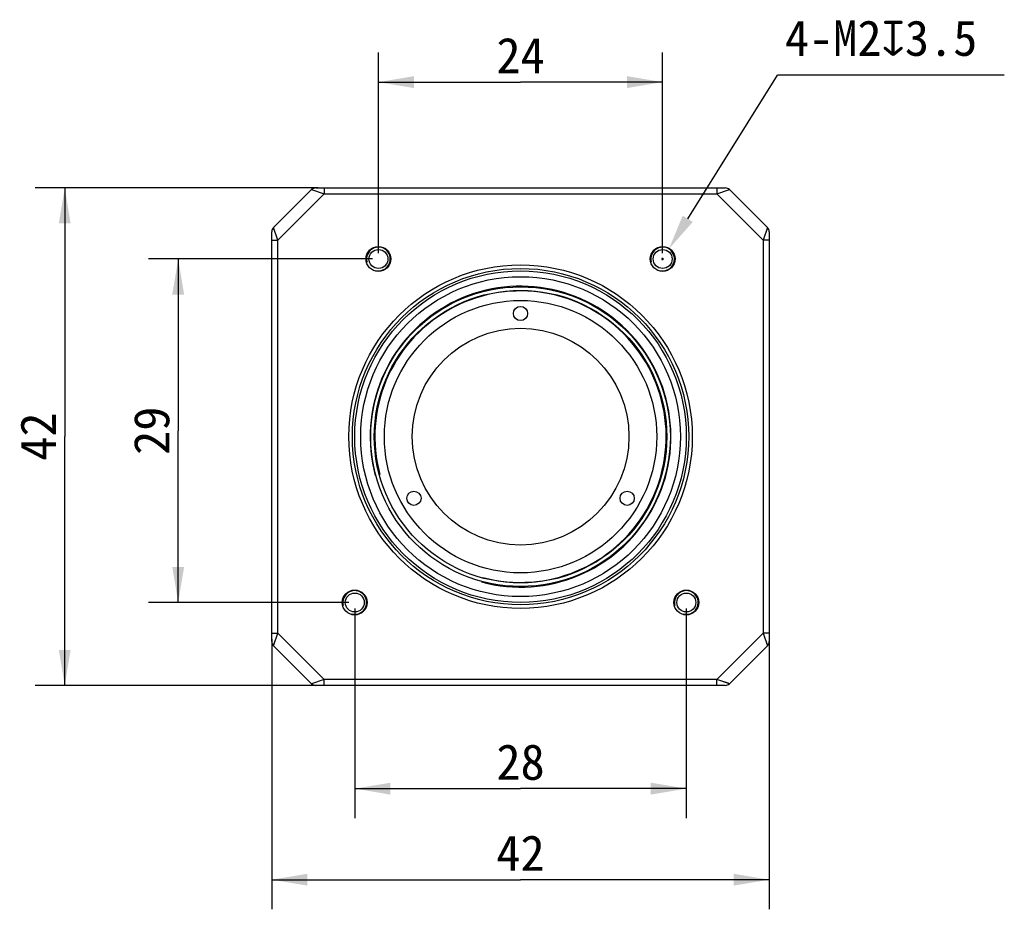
# Model space of a CAD drawing. Header units: millimetres. Extents: x 93 to 383, y 71 to 264.
# Tile 1 of 5: x 93 to 176, y 189 to 264. Entities that reach past the tile are written whole.
import ezdxf
from ezdxf.enums import TextEntityAlignment as Align

# ---------------------------------------------------------------- set-up
doc = ezdxf.new("R2010")
doc.units = ezdxf.units.MM
doc.header["$LTSCALE"] = 23.1
doc.header["$PDMODE"] = 3
doc.header["$PDSIZE"] = 8
doc.layers.get('0').update_dxf_attribs({"linetype": 'CONTINUOUS'})
doc.layers.get('Defpoints').update_dxf_attribs({"linetype": 'CONTINUOUS'})
doc.layers.add('00_COMPONENTS', color=7, linetype='CONTINUOUS')
doc.layers.add('51__DRAFT_DIMS', color=7, linetype='CONTINUOUS')
doc.styles.get("Standard").update_dxf_attribs({"font": 'simfang.ttf'})
doc.dimstyles.new('DIMSTYLE_1', dxfattribs={"dimtxt": 3, "dimasz": 3, "dimexe": 2.5, "dimexo": 0.5, "dimgap": 0.75, "dimtad": 1, "dimdsep": 46, "dimtxsty": 'STANDARD', "dimblk": '_FILLED', "dimblk1": '_FILLED', "dimblk2": '_FILLED', "dimcen": 0.09, "dimclrt": 7, "dimazin": 2, "dimtp": 0.3, "dimtm": 0.3, "dimtfac": 1, "dimtofl": 0, "dimtmove": 0, "dimatfit": 3, "dimldrblk": '_FILLED', "dimfxl": 1, "dimtolj": 1, "dimarcsym": 0})
doc.dimstyles.new('DIMSTYLE_2', dxfattribs={"dimtxt": 3, "dimasz": 3, "dimexe": 2.5, "dimexo": 0.5, "dimtad": 1, "dimdsep": 46, "dimtxsty": 'STANDARD', "dimblk": '_FILLED', "dimblk1": '_FILLED', "dimblk2": '_FILLED', "dimcen": 0.09, "dimclrt": 7, "dimazin": 2, "dimtp": 0.1, "dimtm": 0.1, "dimtfac": 1, "dimtofl": 0, "dimtmove": 0, "dimatfit": 1, "dimldrblk": '_FILLED', "dimfxl": 1, "dimtolj": 1, "dimarcsym": 0})
doc.dimstyles.new('DIMSTYLE_3', dxfattribs={"dimtxt": 3, "dimasz": 3, "dimexe": 2.5, "dimexo": 0.5, "dimgap": 0.75, "dimtad": 1, "dimdsep": 46, "dimtxsty": 'STANDARD', "dimblk": '_FILLED', "dimblk1": '_FILLED', "dimblk2": '_FILLED', "dimcen": 0.09, "dimclrt": 7, "dimazin": 2, "dimtp": 0.2, "dimtm": 0.2, "dimtfac": 1, "dimtofl": 0, "dimtmove": 0, "dimatfit": 3, "dimldrblk": '_FILLED', "dimfxl": 1, "dimtolj": 1, "dimarcsym": 0})

# ---------------------------------------------------------------- blocks, each defined once
blk = doc.blocks.new('_FILLED')
at = {"color": 0, "linetype": 'ByBlock'}
blk.add_solid([(0, 0), (-1, 0.167), (-1, -0.167)], dxfattribs=at)
blk = doc.blocks.new('*D2')
at = {"layer": '51__DRAFT_DIMS', "color": 7}
for p, q in [((114.242, 212.171), (114.242, 189.356)), ((156.242, 212.171), (156.242, 189.356)), ((114.242, 191.856), (135.242, 191.856)), ((156.242, 191.856), (135.242, 191.856))]:
    blk.add_line(p, q, dxfattribs=at)
at = {"layer": '51__DRAFT_DIMS', "color": 7, "xscale": 3, "yscale": 3, "zscale": 3, "rotation": 180}
blk.add_blockref('_FILLED', (114.242, 191.856), dxfattribs=at)
at = {"layer": '51__DRAFT_DIMS', "color": 7, "xscale": 3, "yscale": 3, "zscale": 3}
blk.add_blockref('_FILLED', (156.242, 191.856), dxfattribs=at)
at = {"layer": '51__DRAFT_DIMS', "color": 7}
blk.add_text('42', height=3, dxfattribs=at).set_placement((135.242, 192.606), align=Align.CENTER)
blk = doc.blocks.new('*D9')
at = {"layer": '51__DRAFT_DIMS', "color": 7}
for p, q in [((118.157, 250.257), (94.249, 250.257)), ((96.749, 250.257), (96.749, 229.257)), ((96.749, 208.257), (96.749, 229.257)), ((118.157, 208.257), (94.249, 208.257))]:
    blk.add_line(p, q, dxfattribs=at)
at = {"layer": '51__DRAFT_DIMS', "color": 7, "xscale": 3, "yscale": 3, "zscale": 3}
for p, rotation in [((96.749, 250.257), 90), ((96.749, 208.257), 270)]:
    blk.add_blockref('_FILLED', p, dxfattribs=dict(at, rotation=rotation))
at = {"layer": '51__DRAFT_DIMS', "color": 7}
blk.add_text('42', height=3, rotation=90, dxfattribs=at).set_placement((95.999, 229.257), align=Align.CENTER)
blk = doc.blocks.new('*D10')
at = {"layer": '51__DRAFT_DIMS', "color": 7}
for p, q in [((122.742, 244.257), (103.832, 244.257)), ((106.332, 244.257), (106.332, 229.757)), ((106.332, 215.257), (106.332, 229.757)), ((120.742, 215.257), (103.832, 215.257))]:
    blk.add_line(p, q, dxfattribs=at)
at = {"layer": '51__DRAFT_DIMS', "color": 7, "xscale": 3, "yscale": 3, "zscale": 3}
for p, rotation in [((106.332, 244.257), 90), ((106.332, 215.257), 270)]:
    blk.add_blockref('_FILLED', p, dxfattribs=dict(at, rotation=rotation))
at = {"layer": '51__DRAFT_DIMS', "color": 7}
blk.add_text('29', height=3, rotation=90, dxfattribs=at).set_placement((105.582, 229.757), align=Align.CENTER)
blk = doc.blocks.new('*D11')
at = {"layer": '51__DRAFT_DIMS', "color": 7}
for p, q in [((123.242, 244.757), (123.242, 261.689)), ((147.242, 244.757), (147.242, 261.689)), ((123.242, 259.189), (135.242, 259.189)), ((147.242, 259.189), (135.242, 259.189))]:
    blk.add_line(p, q, dxfattribs=at)
at = {"layer": '51__DRAFT_DIMS', "color": 7, "xscale": 3, "yscale": 3, "zscale": 3, "rotation": 180}
blk.add_blockref('_FILLED', (123.242, 259.189), dxfattribs=at)
at = {"layer": '51__DRAFT_DIMS', "color": 7, "xscale": 3, "yscale": 3, "zscale": 3}
blk.add_blockref('_FILLED', (147.242, 259.189), dxfattribs=at)
at = {"layer": '51__DRAFT_DIMS', "color": 7}
blk.add_text('24', height=3, dxfattribs=at).set_placement((135.242, 259.939), align=Align.CENTER)
blk = doc.blocks.new('*D12')
at = {"layer": '51__DRAFT_DIMS', "color": 7}
for p, q in [((121.242, 214.757), (121.242, 197.042)), ((149.242, 214.757), (149.242, 197.042)), ((121.242, 199.542), (135.242, 199.542)), ((149.242, 199.542), (135.242, 199.542))]:
    blk.add_line(p, q, dxfattribs=at)
at = {"layer": '51__DRAFT_DIMS', "color": 7, "xscale": 3, "yscale": 3, "zscale": 3, "rotation": 180}
blk.add_blockref('_FILLED', (121.242, 199.542), dxfattribs=at)
at = {"layer": '51__DRAFT_DIMS', "color": 7, "xscale": 3, "yscale": 3, "zscale": 3}
blk.add_blockref('_FILLED', (149.242, 199.542), dxfattribs=at)
at = {"layer": '51__DRAFT_DIMS', "color": 7}
blk.add_text('28', height=3, dxfattribs=at).set_placement((135.242, 200.292), align=Align.CENTER)
blk = doc.blocks.new('*D13')
at = {"layer": '51__DRAFT_DIMS', "color": 0, "lineweight": -2}
for p in [(149.362, 247.649), (176.095, 259.779)]:
    blk.add_line(p, (156.941, 259.779), dxfattribs=at)
at = {"layer": '51__DRAFT_DIMS', "color": 0}
for p, q in [((147.152, 244.257), (147.332, 244.257)), ((147.242, 244.167), (147.242, 244.347))]:
    blk.add_line(p, q, dxfattribs=at)
at = {"layer": 'Defpoints', "color": 0}
for p in [(147.772, 245.105), (146.713, 243.409)]:
    blk.add_point(p, dxfattribs=at)
at = {"layer": '51__DRAFT_DIMS', "color": 0, "linetype": 'ByBlock', "lineweight": -2, "xscale": 3, "yscale": 3, "zscale": 3, "rotation": 238.0022677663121}
blk.add_blockref('_FILLED', (147.772, 245.105), dxfattribs=at)
at = {"layer": '51__DRAFT_DIMS', "color": 7, "insert": (157.566, 264.404), "char_height": 3, "attachment_point": 1, "line_spacing_factor": 0.9}
blk.add_mtext('\\A1;{4-M2{\\fgdt;x}3.5}', dxfattribs=at)

msp = doc.modelspace()

# ---------------------------------------------------------------- linework, layer by layer
at = {"layer": '00_COMPONENTS', "color": 7}
for p, q in [((117.596, 250.11), (114.389, 246.903)), ((118.657, 249.757), (114.742, 245.843)), ((117.596, 250.11), (118.657, 249.757)), ((117.596, 250.11), (117.597, 250.11)), ((117.95, 250.257), (152.535, 250.257)), ((118.657, 250.257), (118.657, 249.757)), ((118.657, 249.757), (151.828, 249.757)), ((151.828, 250.257), (151.828, 249.757)), ((151.828, 249.757), (152.889, 250.11)), ((155.742, 245.843), (151.828, 249.757)), ((152.888, 250.11), (152.889, 250.11)), ((156.096, 246.903), (152.889, 250.11)), ((114.242, 211.964), (114.242, 246.55)), ((114.389, 246.903), (114.389, 246.903)), ((114.742, 245.843), (114.389, 246.903)), ((156.096, 246.903), (155.742, 245.843)), ((156.041, 246.739), (156.026, 246.695)), ((156.096, 246.903), (156.096, 246.903)), ((156.242, 246.55), (156.242, 211.964)), ((114.242, 245.843), (114.742, 245.843)), ((114.742, 212.671), (114.742, 245.843)), ((156.242, 245.843), (155.742, 245.843)), ((155.742, 245.843), (155.742, 212.671)), ((114.242, 212.671), (114.742, 212.671)), ((114.389, 211.61), (114.742, 212.671)), ((114.545, 212.078), (114.556, 212.113)), ((114.742, 212.671), (118.657, 208.757)), ((151.828, 208.757), (155.742, 212.671)), ((156.242, 212.671), (155.742, 212.671)), ((155.742, 212.671), (156.096, 211.61)), ((114.389, 211.61), (114.389, 211.611)), ((114.389, 211.61), (117.596, 208.403)), ((114.399, 211.641), (114.402, 211.651)), ((114.415, 211.688), (114.42, 211.703)), ((114.431, 211.736), (114.437, 211.755)), ((114.484, 211.895), (114.493, 211.922)), ((114.512, 211.981), (114.523, 212.013)), ((152.889, 208.403), (156.096, 211.61)), ((156.085, 211.643), (156.088, 211.634)), ((156.096, 211.611), (156.096, 211.61)), ((118.657, 208.757), (117.596, 208.403)), ((151.828, 208.757), (118.657, 208.757)), ((118.657, 208.257), (118.657, 208.757)), ((152.889, 208.403), (151.828, 208.757)), ((151.828, 208.257), (151.828, 208.757)), ((117.597, 208.404), (117.596, 208.403)), ((152.535, 208.257), (117.95, 208.257)), ((152.421, 208.559), (152.387, 208.571)), ((152.518, 208.527), (152.487, 208.537)), ((152.605, 208.498), (152.577, 208.507)), ((152.858, 208.414), (152.848, 208.417)), ((152.889, 208.403), (152.888, 208.404))]:
    msp.add_line(p, q, dxfattribs=at)
for points in [[(156.06, 246.795), (156.048, 246.759), (156.041, 246.739)], [(156.075, 246.84), (156.065, 246.811), (156.06, 246.795)], [(114.451, 211.797), (114.458, 211.819), (114.466, 211.843)], [(156.059, 211.722), (156.064, 211.705), (156.069, 211.69)], [(152.703, 208.465), (152.68, 208.473), (152.656, 208.481)], [(152.763, 208.445), (152.744, 208.452), (152.724, 208.458)], [(152.812, 208.429), (152.797, 208.434), (152.781, 208.439)]]:
    msp.add_lwpolyline(points, dxfattribs=at)
for centre, radius in [((123.242, 244.257), 1.05), ((147.242, 244.257), 1.05), ((123.242, 244.257), 0.8), ((147.242, 244.257), 0.8), ((135.242, 229.257), 14.5), ((135.242, 229.257), 14.2), ((135.242, 229.257), 14), ((135.242, 229.257), 13.5), ((135.242, 229.257), 12.65), ((135.242, 229.257), 12.35), ((135.242, 229.257), 11.5), ((135.242, 239.657), 0.6), ((135.242, 229.257), 9.15), ((126.236, 224.057), 0.6), ((144.249, 224.057), 0.6), ((121.242, 215.257), 1.05), ((149.242, 215.257), 1.05), ((121.242, 215.257), 0.8), ((149.242, 215.257), 0.8)]:
    msp.add_circle(centre, radius, dxfattribs=at)
for centre, radius, start, end in [((117.95, 249.757), 0.5, 90, 135), ((152.535, 249.757), 0.5, 45, 90), ((114.742, 246.55), 0.5, 135, 180), ((155.742, 246.55), 0.5, 0, 45), ((123.242, 244.257), 1, 255, 195), ((147.242, 244.257), 1, 255, 195), ((135.242, 229.257), 12.7, 255, 195), ((135.242, 229.257), 12.3, 255, 195), ((121.242, 215.257), 1, 255, 195), ((149.242, 215.257), 1, 255, 195), ((114.742, 211.964), 0.5, 180, 225), ((155.742, 211.964), 0.5, 315, 360), ((117.95, 208.757), 0.5, 225, 270), ((152.535, 208.757), 0.5, 270, 315)]:
    msp.add_arc(centre, radius, start, end, dxfattribs=at)

# ---------------------------------------------------------------- dimensions: what is measured, and where the dimension line sits
at = {"layer": '51__DRAFT_DIMS', "color": 7}
dim = msp.add_diameter_dim_2p(p1=(146.713, 243.409), p2=(147.772, 245.105), text='{4-M<>{\\fgdt;x}3.5}', dimstyle='DIMSTYLE_2', override={"dimtih": 1, "dimtoh": 1, "dimpost": '<>'}, dxfattribs=at)
dim.commit()
dim.dimension.update_dxf_attribs({"geometry": '*D13', "text_midpoint": (166.83, 259.779), "dimtype": 163})
for base, p1, p2, dimstyle, picture, middle in [((147.242, 259.189), (123.242, 244.257), (147.242, 244.257), 'DIMSTYLE_3', '*D11', (135.245, 259.189)), ((149.242, 199.542), (121.242, 215.257), (149.242, 215.257), 'DIMSTYLE_3', '*D12', (135.198, 199.542)), ((156.242, 191.856), (114.242, 212.671), (156.242, 212.671), 'DIMSTYLE_1', '*D2', (135.152, 191.856))]:
    dim = msp.add_linear_dim(base=base, p1=p1, p2=p2, dimstyle=dimstyle, dxfattribs=at)
    dim.commit()
    dim.dimension.update_dxf_attribs({"geometry": picture, "text_midpoint": middle, "dimtype": 160})
for base, p1, p2, angle, dimstyle, picture, middle in [((96.749, 250.257), (118.657, 208.257), (118.657, 250.257), 90, 'DIMSTYLE_1', '*D9', (96.749, 229.166)), ((106.332, 215.257), (123.242, 244.257), (121.242, 215.257), 270, 'DIMSTYLE_3', '*D10', (106.332, 229.719))]:
    dim = msp.add_linear_dim(base=base, p1=p1, p2=p2, angle=angle, dimstyle=dimstyle, dxfattribs=at)
    dim.commit()
    dim.dimension.update_dxf_attribs({"geometry": picture, "text_midpoint": middle, "dimtype": 160})

doc.saveas('drawing.dxf')
